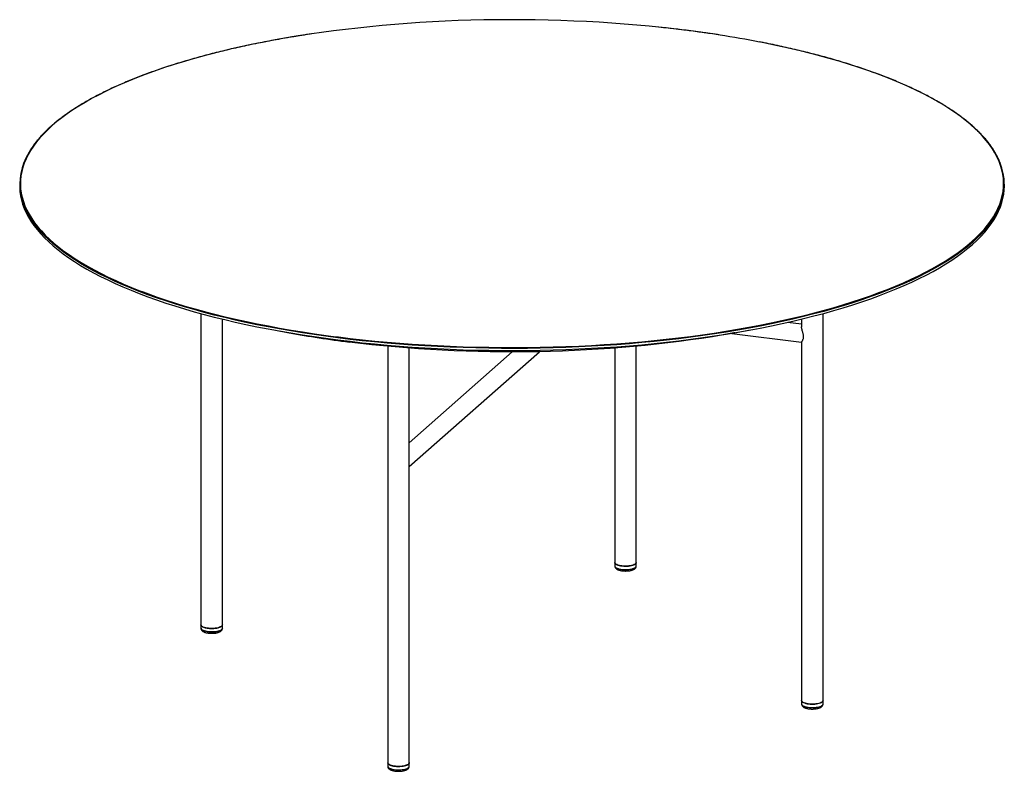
# Paper-space layout '_Dimetric' of a CAD drawing. Header units: millimetres. Extents: x -1211 to 169, y -1028 to 25.
import ezdxf

# ---------------------------------------------------------------- set-up
doc = ezdxf.new("R2010")
doc.units = ezdxf.units.MM

psp = doc.layouts.new('_Dimetric')

# ---------------------------------------------------------------- linework, layer by layer
at = {"color": 7, "linetype": 'Continuous', "lineweight": 25}
for p, q in [((-1211.4, -205.6), (-1211.4, -208.4)), ((168.6, -208.4), (168.6, -205.6)), ((-957.4, -386.7), (-957.4, -827.7)), ((-927.4, -827.7), (-927.4, -394.4)), ((-115.5, -401.6), (-135.5, -399)), ((-115.5, -394.4), (-115.5, -405.4)), ((-85.5, -933.7), (-85.5, -386.7)), ((-855.4, -409.7), (-833.8, -413.6)), ((-209.1, -413.6), (-187.5, -409.7)), ((-768.2, -419.1), (-765, -419.5)), ((-765, -419.5), (-764.4, -419.5)), ((-213.4, -414.4), (-115.5, -426.8)), ((-115.5, -426.7), (-115.5, -933.7)), ((-695.5, -432.5), (-695.5, -1021)), ((-665.5, -1016.2), (-665.5, -435.1)), ((-665.5, -601), (-483.1, -440.1)), ((-521.3, -440.5), (-665.5, -567.7)), ((-377.3, -435.1), (-377.3, -740.4)), ((-347.3, -740.4), (-347.3, -432.5)), ((-665.5, -1021), (-665.5, -1016.2))]:
    psp.add_line(p, q, dxfattribs=at)
at = {"color": 7, "linetype": 'Continuous', "lineweight": 25, "flags": 128}
for points in [[(-316.2, 14.6), (-329.2, 15.9), (-346.6, 17.5), (-364.1, 19), (-381.7, 20.3), (-399.4, 21.4), (-417.2, 22.4), (-435, 23.2), (-453, 23.9), (-470.9, 24.4), (-488.9, 24.8), (-507, 25), (-525, 25), (-543, 24.9), (-561.1, 24.7), (-579, 24.2), (-597, 23.7), (-614.9, 22.9), (-632.7, 22), (-650.5, 21), (-668.2, 19.8), (-685.7, 18.4), (-703.2, 16.9), (-720.5, 15.2), (-737.7, 13.4), (-754.8, 11.5), (-771.7, 9.4), (-788.4, 7.1), (-802.2, 5.1)], [(-802.2, 5.1), (-804.9, 4.7), (-821.3, 2.2), (-837.4, -0.5), (-853.3, -3.4), (-869, -6.3), (-884.5, -9.4), (-899.7, -12.7), (-914.6, -16), (-929.3, -19.5), (-943.7, -23.1), (-957.8, -26.9), (-971.6, -30.8), (-985.1, -34.7), (-998.3, -38.8), (-1011.1, -43.1), (-1023.7, -47.4), (-1035.8, -51.8), (-1047.7, -56.4), (-1059.1, -61), (-1070.2, -65.8), (-1080.9, -70.6), (-1091.3, -75.5), (-1101.2, -80.5), (-1110.8, -85.6), (-1119.9, -90.8), (-1128.6, -96.1), (-1137, -101.4), (-1144.8, -106.8), (-1152.3, -112.3), (-1159.3, -117.8), (-1165.9, -123.4), (-1172.1, -129.1), (-1177.8, -134.8), (-1183.1, -140.5), (-1187.9, -146.3), (-1192.2, -152.2), (-1196.1, -158), (-1199.5, -163.9), (-1202.5, -169.9), (-1205, -175.8), (-1207, -181.8), (-1208.6, -187.8), (-1209.7, -193.8), (-1210.3, -199.8), (-1210.4, -205.8), (-1210.1, -211.8), (-1209.3, -217.8), (-1208, -223.8), (-1206.3, -229.8), (-1204.1, -235.8), (-1201.4, -241.7), (-1198.3, -247.6), (-1194.6, -253.5), (-1190.6, -259.4), (-1186, -265.2), (-1181.1, -271), (-1175.6, -276.7), (-1169.7, -282.4), (-1163.4, -288), (-1156.6, -293.6), (-1149.4, -299.1), (-1141.8, -304.6), (-1133.7, -309.9), (-1125.2, -315.3), (-1116.4, -320.5), (-1107.1, -325.6), (-1097.3, -330.7), (-1087.3, -335.7), (-1076.8, -340.6), (-1065.9, -345.4), (-1054.7, -350.1), (-1043.1, -354.7), (-1038.6, -356.4)], [(9.1, -351.1), (16.2, -348.2), (27.3, -343.5), (38, -338.7), (48.4, -333.7), (58.3, -328.7), (67.9, -323.6), (77, -318.4), (85.7, -313.2), (94.1, -307.8), (102, -302.4), (109.4, -297), (116.5, -291.4), (123.1, -285.8), (129.2, -280.2), (134.9, -274.5), (140.2, -268.7), (145, -262.9), (149.3, -257.1), (153.2, -251.2), (156.7, -245.3), (159.6, -239.4), (162.1, -233.4), (164.1, -227.5), (165.7, -221.5), (166.8, -215.5), (167.4, -209.5), (167.5, -203.4), (167.2, -197.4), (166.4, -191.4), (165.1, -185.4), (163.4, -179.4), (161.2, -173.5), (158.5, -167.5), (155.4, -161.6), (151.8, -155.7), (147.7, -149.9), (143.1, -144), (138.2, -138.3), (132.7, -132.5), (126.8, -126.8), (120.5, -121.2), (113.7, -115.6), (106.5, -110.1), (98.9, -104.7), (90.8, -99.3), (82.4, -94), (73.5, -88.8), (64.2, -83.6), (54.5, -78.5), (44.4, -73.6), (33.9, -68.7), (23, -63.9), (11.8, -59.2), (0.2, -54.6), (-11.8, -50.1), (-24.1, -45.7), (-36.8, -41.4), (-49.8, -37.2), (-63.1, -33.2), (-76.7, -29.2), (-90.6, -25.4), (-104.8, -21.7), (-119.3, -18.1), (-134.1, -14.7), (-149.2, -11.4), (-164.5, -8.2), (-174.3, -6.2)], [(-1211.4, -208.4), (-1211.4, -209.6), (-1211.1, -215.6), (-1210.3, -221.6), (-1209, -227.6), (-1207.3, -233.6), (-1205.1, -239.6), (-1202.4, -245.5), (-1199.2, -251.5), (-1195.6, -257.4), (-1191.5, -263.2), (-1187, -269.1), (-1182, -274.9), (-1176.6, -280.6), (-1170.7, -286.3), (-1164.3, -291.9), (-1157.6, -297.5), (-1150.3, -303), (-1142.7, -308.5), (-1134.6, -313.9), (-1126.1, -319.2), (-1117.2, -324.4), (-1107.9, -329.6), (-1098.2, -334.7), (-1088.1, -339.6), (-1077.6, -344.5), (-1066.7, -349.4), (-1055.4, -354.1), (-1043.8, -358.7), (-1031.8, -363.2), (-1019.5, -367.6), (-1006.8, -371.9), (-993.8, -376), (-980.5, -380.1), (-966.9, -384.1), (-952.9, -387.9), (-938.7, -391.6), (-924.1, -395.2), (-909.3, -398.6), (-894.3, -401.9), (-878.9, -405.1), (-863.4, -408.2), (-847.6, -411.1), (-831.5, -413.9), (-815.3, -416.5), (-798.8, -419), (-782.2, -421.3), (-765.4, -423.5)], [(-765.4, -423.5), (-748.4, -425.6), (-731.3, -427.5), (-714, -429.3), (-696.6, -430.9), (-679.1, -432.3), (-661.4, -433.6), (-643.7, -434.8), (-625.9, -435.7), (-608, -436.6), (-590, -437.3), (-572, -437.8), (-554, -438.1), (-536, -438.3), (-517.9, -438.4), (-499.8, -438.3), (-481.8, -438), (-463.8, -437.6), (-445.8, -437), (-427.9, -436.3), (-410, -435.4), (-392.2, -434.3), (-374.5, -433.1), (-356.9, -431.8), (-339.4, -430.3), (-322.1, -428.6), (-304.8, -426.8), (-287.8, -424.8), (-270.9, -422.7), (-254.1, -420.4), (-237.6, -418), (-221.2, -415.5), (-205, -412.8), (-189.1, -410), (-173.4, -407), (-157.9, -403.9), (-142.7, -400.6), (-127.7, -397.3), (-113, -393.8), (-98.6, -390.1), (-84.5, -386.4), (-70.6, -382.5), (-57.1, -378.5), (-43.9, -374.4), (-31, -370.2), (-18.5, -365.9), (-6.3, -361.4), (5.5, -356.9), (17, -352.2), (28.1, -347.5), (38.9, -342.6), (49.2, -337.7), (59.2, -332.7), (68.7, -327.6), (77.9, -322.4), (86.6, -317.1), (95, -311.8), (102.9, -306.3), (110.3, -300.9), (117.4, -295.3), (124, -289.7), (130.2, -284.1), (135.9, -278.3), (141.1, -272.6), (146, -266.8), (150.3, -260.9), (154.2, -255.1), (157.6, -249.1), (160.6, -243.2), (163.1, -237.2), (165.1, -231.3), (166.7, -225.3), (167.8, -219.3), (168.4, -213.2), (168.6, -208.4)], [(-765.4, -420.7), (-782.2, -418.5), (-798.8, -416.2), (-815.3, -413.7), (-831.5, -411), (-847.6, -408.3), (-863.4, -405.3), (-878.9, -402.3), (-894.3, -399.1), (-909.3, -395.8), (-924.1, -392.3), (-938.7, -388.8), (-952.9, -385.1), (-966.9, -381.2), (-980.5, -377.3), (-993.8, -373.2), (-1006.8, -369), (-1019.5, -364.7), (-1031.8, -360.3), (-1043.8, -355.8), (-1055.4, -351.2), (-1066.7, -346.5), (-1077.6, -341.7), (-1088.1, -336.8), (-1098.2, -331.8), (-1107.9, -326.8), (-1117.2, -321.6), (-1126.1, -316.4), (-1134.6, -311), (-1142.7, -305.7), (-1150.3, -300.2), (-1157.6, -294.7), (-1164.3, -289.1), (-1170.7, -283.5), (-1176.6, -277.8), (-1182, -272), (-1187, -266.2), (-1191.5, -260.4), (-1195.6, -254.5), (-1199.2, -248.6), (-1202.4, -242.7), (-1205.1, -236.8), (-1205.8, -234.9)], [(162.9, -235.1), (160.6, -240.4), (157.6, -246.3), (154.2, -252.2), (150.3, -258.1), (146, -264), (141.1, -269.8), (135.9, -275.5), (130.2, -281.2), (124, -286.9), (117.4, -292.5), (110.3, -298), (102.9, -303.5), (95, -308.9), (86.6, -314.3), (77.9, -319.5), (68.7, -324.7), (59.2, -329.8), (49.2, -334.9), (38.9, -339.8), (28.1, -344.6), (17, -349.4), (5.5, -354), (-6.3, -358.6), (-18.5, -363), (-31, -367.4), (-43.9, -371.6), (-57.1, -375.7), (-70.6, -379.7), (-84.5, -383.6), (-98.6, -387.3), (-113, -390.9), (-127.7, -394.4), (-142.7, -397.8), (-157.9, -401.1), (-173.4, -404.2), (-189.1, -407.1), (-205, -410), (-221.2, -412.6), (-237.6, -415.2), (-254.1, -417.6), (-270.9, -419.9), (-287.8, -422), (-304.8, -423.9), (-322.1, -425.8), (-339.4, -427.4), (-356.9, -428.9), (-374.5, -430.3), (-392.2, -431.5), (-410, -432.5), (-427.9, -433.4), (-445.8, -434.2), (-463.8, -434.8), (-481.8, -435.2), (-499.8, -435.5), (-517.9, -435.6), (-536, -435.5), (-554, -435.3), (-572, -434.9), (-590, -434.4), (-608, -433.8), (-625.9, -432.9), (-643.7, -431.9), (-661.4, -430.8), (-679.1, -429.5), (-696.6, -428), (-714, -426.4), (-731.3, -424.7), (-748.4, -422.8), (-765.4, -420.7)], [(-1038.6, -356.4), (-1031.1, -359.2), (-1018.8, -363.6), (-1006.1, -367.9), (-993.1, -372), (-979.8, -376.1), (-966.2, -380), (-952.3, -383.9), (-938.1, -387.6), (-923.6, -391.1), (-908.8, -394.6), (-893.7, -397.9), (-878.4, -401.1), (-862.9, -404.1), (-847.1, -407), (-831.1, -409.8), (-814.9, -412.4), (-798.4, -414.9), (-781.8, -417.3), (-768.2, -419.1)], [(-764.4, -419.5), (-748.1, -421.5), (-731, -423.4), (-713.7, -425.2), (-696.3, -426.8), (-678.8, -428.2), (-661.2, -429.5), (-643.5, -430.7), (-625.7, -431.6), (-607.9, -432.5), (-589.9, -433.2), (-572, -433.7), (-554, -434), (-535.9, -434.2), (-517.9, -434.3), (-499.9, -434.2), (-481.8, -433.9), (-463.8, -433.5), (-445.9, -432.9), (-428, -432.2), (-410.2, -431.3), (-392.4, -430.2), (-374.7, -429), (-357.2, -427.7), (-339.7, -426.2), (-322.4, -424.5), (-305.2, -422.7), (-288.1, -420.7), (-271.2, -418.6), (-254.5, -416.4), (-238, -414), (-221.6, -411.4), (-205.5, -408.7), (-189.6, -405.9), (-173.9, -402.9), (-158.4, -399.8), (-143.2, -396.6), (-128.3, -393.2), (-113.6, -389.7), (-99.2, -386.1), (-85.1, -382.4), (-71.3, -378.5), (-57.8, -374.5), (-44.6, -370.4), (-31.7, -366.2), (-19.2, -361.9), (-7.1, -357.4), (4.8, -352.9), (9.1, -351.1)], [(-209.1, -413.6), (-210.5, -413.9), (-225.5, -416.6), (-240.6, -419.1), (-255.9, -421.5), (-271.4, -423.7), (-287, -425.8), (-302.9, -427.8), (-318.8, -429.6), (-334.9, -431.3), (-351.2, -432.9), (-367.5, -434.3), (-384, -435.6), (-400.6, -436.7), (-417.2, -437.7), (-433.9, -438.5), (-450.7, -439.2), (-467.5, -439.8), (-484.3, -440.2), (-501.2, -440.4), (-518.1, -440.5), (-535, -440.5), (-551.9, -440.3), (-568.8, -439.9), (-585.6, -439.5), (-602.4, -438.8), (-619.1, -438), (-635.8, -437.1), (-652.4, -436), (-668.9, -434.8), (-685.3, -433.5), (-701.6, -432), (-717.7, -430.3), (-733.8, -428.5), (-749.6, -426.6)], [(-347.3, -735.6), (-347.3, -735.7), (-347.6, -736.4), (-348.1, -737.2), (-349, -737.9), (-350.2, -738.5), (-351.7, -739.1), (-353.5, -739.6), (-355.4, -740), (-357.5, -740.3), (-359.7, -740.5), (-362, -740.6), (-364.3, -740.6), (-366.6, -740.4), (-368.7, -740.1), (-370.7, -739.7), (-372.5, -739.3), (-374.1, -738.7), (-375.4, -738.1), (-376.4, -737.4), (-377, -736.7), (-377.3, -735.9), (-377.3, -735.6)], [(-347.3, -735.6), (-347.4, -735.9), (-347.7, -736.7), (-348.4, -737.4), (-349.4, -738.1), (-350.7, -738.7), (-352.3, -739.3), (-354.1, -739.8), (-356.1, -740.1), (-358.3, -740.4), (-360.5, -740.6), (-362.8, -740.6), (-365.1, -740.5), (-367.3, -740.3), (-369.4, -740), (-371.4, -739.6), (-373.1, -739.1), (-374.6, -738.5), (-375.7, -737.8), (-376.6, -737.1), (-377.2, -736.4), (-377.3, -735.6), (-377.3, -735.6)], [(-377.3, -735.6), (-377.3, -735.7), (-377.1, -736.5), (-376.5, -737.2), (-375.6, -737.9), (-374.4, -738.6), (-372.9, -739.1), (-371.2, -739.6), (-369.2, -740), (-367.1, -740.3), (-364.9, -740.5), (-362.6, -740.6), (-360.3, -740.5), (-358.1, -740.4), (-355.9, -740.1), (-353.9, -739.7), (-352.1, -739.3), (-350.6, -738.7), (-349.3, -738.1), (-348.3, -737.4)], [(-377.3, -740.4), (-377.3, -740.7), (-377, -741.5), (-376.4, -742.2), (-375.4, -742.9), (-374.1, -743.5), (-372.5, -744.1), (-370.7, -744.6), (-368.7, -744.9), (-366.6, -745.2), (-364.3, -745.4), (-362, -745.4), (-359.7, -745.3), (-357.5, -745.1), (-355.4, -744.8), (-353.5, -744.4), (-351.7, -743.9), (-350.2, -743.3), (-349, -742.7), (-348.1, -742), (-347.6, -741.2), (-347.3, -740.5), (-347.3, -740.4)], [(-377.3, -740.4), (-377.3, -740.4), (-377.2, -741.2), (-376.6, -741.9), (-375.7, -742.7), (-374.6, -743.3), (-373.1, -743.9), (-371.4, -744.4), (-369.4, -744.8), (-367.3, -745.1), (-365.1, -745.3), (-362.8, -745.4), (-360.5, -745.4), (-358.3, -745.2), (-356.1, -744.9), (-354.1, -744.6), (-352.3, -744.1), (-350.7, -743.6), (-349.4, -742.9), (-348.4, -742.2), (-347.7, -741.5), (-347.4, -740.7), (-347.3, -740.4)], [(-957.4, -822.9), (-957.3, -823.3), (-957, -824), (-956.3, -824.7), (-955.3, -825.4), (-954, -826.1), (-952.4, -826.6), (-950.5, -827.1), (-948.5, -827.4), (-946.4, -827.7), (-944.1, -827.8), (-941.8, -827.9), (-939.5, -827.8), (-937.3, -827.6), (-935.2, -827.3), (-933.3, -826.8), (-931.6, -826.3), (-930.1, -825.8), (-928.9, -825.1), (-928.1, -824.4), (-927.6, -823.6), (-927.4, -822.9), (-927.4, -822.9), (-927.4, -823), (-927.6, -823.7), (-928.2, -824.5), (-929.1, -825.2), (-930.3, -825.8), (-931.7, -826.4), (-933.5, -826.9), (-935.4, -827.3), (-937.5, -827.6), (-939.8, -827.8), (-942.1, -827.9), (-944.3, -827.8), (-946.6, -827.7), (-948.7, -827.4), (-950.7, -827), (-952.5, -826.5), (-954.1, -826), (-955.4, -825.4), (-956.4, -824.7), (-957, -823.9), (-957.4, -823.2), (-957.4, -822.9)], [(-957.4, -822.9), (-957.2, -823.6), (-956.8, -824.3), (-955.9, -825), (-954.8, -825.7), (-953.4, -826.3), (-951.7, -826.8), (-949.8, -827.2), (-947.7, -827.5)], [(-927.4, -827.7), (-927.4, -827.7), (-927.6, -828.4), (-928.1, -829.2), (-928.9, -829.9), (-930.1, -830.6), (-931.6, -831.1), (-933.3, -831.7), (-935.2, -832.1), (-937.3, -832.4), (-939.5, -832.6), (-941.8, -832.7), (-944.1, -832.6), (-946.4, -832.5), (-948.5, -832.2), (-950.5, -831.9), (-952.4, -831.4), (-954, -830.9), (-955.3, -830.2), (-956.3, -829.5), (-957, -828.8), (-957.3, -828.1), (-957.4, -827.7), (-957.4, -828), (-957, -828.7), (-956.4, -829.5), (-955.4, -830.2), (-954.1, -830.8), (-952.5, -831.4), (-950.7, -831.8), (-948.7, -832.2), (-946.6, -832.5), (-944.3, -832.6), (-942.1, -832.7), (-939.8, -832.6), (-937.5, -832.4), (-935.4, -832.1), (-933.5, -831.7), (-931.7, -831.2), (-930.3, -830.6), (-929.1, -830), (-928.2, -829.3), (-927.6, -828.5), (-927.4, -827.8), (-927.4, -827.7)], [(-947.7, -827.5), (-945.5, -827.8), (-943.2, -827.9), (-940.9, -827.8), (-938.6, -827.7), (-936.5, -827.5), (-934.4, -827.1), (-932.6, -826.7), (-931, -826.1), (-929.6, -825.5), (-928.6, -824.8), (-927.8, -824.1), (-927.4, -823.3), (-927.4, -822.9)], [(-85.5, -928.9), (-85.5, -928.9), (-85.7, -929.7), (-86.2, -930.4), (-87.1, -931.2), (-88.2, -931.8), (-89.7, -932.4), (-91.4, -932.9), (-93.3, -933.3), (-95.4, -933.6), (-97.7, -933.8), (-99.9, -933.9), (-102.2, -933.9), (-104.5, -933.8), (-106.7, -933.5), (-108.7, -933.1), (-110.5, -932.7), (-112.1, -932.1), (-113.4, -931.5), (-114.4, -930.8), (-115.1, -930.1), (-115.5, -929.3), (-115.5, -928.9)], [(-85.5, -928.9), (-85.7, -929.6), (-86.1, -930.4), (-87, -931.1), (-88.1, -931.8), (-89.6, -932.4), (-91.3, -932.9), (-93.2, -933.3), (-95.2, -933.6), (-97.4, -933.8), (-99.7, -933.9), (-102, -933.9), (-104.3, -933.8), (-106.5, -933.5), (-108.5, -933.2), (-110.3, -932.7), (-111.9, -932.2), (-113.3, -931.6), (-114.3, -930.9), (-115.1, -930.1), (-115.4, -929.4), (-115.5, -928.9)], [(-115.5, -928.9), (-115.4, -929.6), (-114.9, -930.4), (-114.1, -931.1), (-112.9, -931.7), (-111.5, -932.3), (-109.8, -932.9), (-107.9, -933.3), (-105.8, -933.6)], [(-115.5, -933.7), (-115.5, -934.1), (-115.1, -934.9), (-114.4, -935.6), (-113.4, -936.3), (-112.1, -936.9), (-110.5, -937.5), (-108.7, -937.9), (-106.7, -938.3), (-104.5, -938.6), (-102.2, -938.7), (-99.9, -938.7), (-97.7, -938.7), (-95.4, -938.5), (-93.3, -938.1), (-91.4, -937.7), (-89.7, -937.2), (-88.2, -936.6), (-87.1, -936), (-86.2, -935.3), (-85.7, -934.5), (-85.5, -933.7), (-85.5, -933.7)], [(-115.5, -933.7), (-115.4, -934.2), (-115.1, -935), (-114.3, -935.7), (-113.3, -936.4), (-111.9, -937), (-110.3, -937.5), (-108.5, -938), (-106.5, -938.3), (-104.3, -938.6), (-102, -938.7), (-99.7, -938.7), (-97.4, -938.6), (-95.2, -938.4), (-93.2, -938.1), (-91.3, -937.7), (-89.6, -937.2), (-88.1, -936.6), (-87, -935.9), (-86.1, -935.2), (-85.7, -934.4), (-85.5, -933.7)], [(-105.8, -933.6), (-103.6, -933.8), (-101.3, -933.9), (-99, -933.9), (-96.8, -933.8), (-94.6, -933.5), (-92.6, -933.2), (-90.7, -932.7), (-89.1, -932.2), (-87.7, -931.6), (-86.7, -930.9), (-86, -930.2), (-85.6, -929.4), (-85.5, -928.9)], [(-665.5, -1015.7), (-665.5, -1016.2), (-665.7, -1017), (-666.3, -1017.7), (-667.1, -1018.5), (-668.4, -1019.1), (-669.8, -1019.7), (-671.6, -1020.2), (-673.5, -1020.6), (-675.6, -1020.9), (-677.9, -1021.1), (-680.2, -1021.2), (-682.4, -1021.1), (-684.7, -1021), (-686.8, -1020.7), (-688.8, -1020.3), (-690.6, -1019.8), (-692.2, -1019.3), (-693.5, -1018.6), (-694.5, -1018), (-695.1, -1017.2), (-695.5, -1016.5), (-695.5, -1016.2)], [(-665.5, -1016.2), (-665.7, -1016.9), (-666.2, -1017.6), (-667, -1018.3), (-668.1, -1019), (-669.5, -1019.6), (-671.2, -1020.1), (-673.1, -1020.6), (-675.2, -1020.9), (-677.4, -1021.1), (-679.7, -1021.2), (-682, -1021.2), (-684.2, -1021.1), (-686.4, -1020.8), (-688.4, -1020.5), (-690.3, -1020), (-691.9, -1019.5), (-693.3, -1018.9), (-694.3, -1018.2), (-695.1, -1017.5), (-695.5, -1016.7), (-695.5, -1016.2)], [(-695.5, -1016.2), (-695.5, -1016.3), (-695.3, -1017.1), (-694.7, -1017.8), (-693.8, -1018.5), (-692.6, -1019.2), (-691.1, -1019.8), (-689.4, -1020.3), (-687.4, -1020.7), (-685.3, -1021), (-683.1, -1021.1), (-680.8, -1021.2), (-678.5, -1021.2), (-676.3, -1021), (-674.1, -1020.7), (-672.1, -1020.4), (-670.3, -1019.9), (-668.8, -1019.3), (-667.5, -1018.7), (-666.5, -1018)], [(-695.5, -1021.2), (-695.5, -1021.3), (-695.1, -1022), (-694.5, -1022.8), (-693.5, -1023.5), (-692.2, -1024.1), (-690.6, -1024.6), (-688.8, -1025.1), (-686.8, -1025.5), (-684.7, -1025.8), (-682.4, -1025.9), (-680.2, -1026), (-677.9, -1025.9), (-675.6, -1025.7), (-673.5, -1025.4), (-671.6, -1025), (-669.8, -1024.5), (-668.4, -1023.9), (-667.1, -1023.3), (-666.3, -1022.6), (-665.7, -1021.8), (-665.5, -1021), (-665.5, -1021)], [(-695.5, -1021), (-695.5, -1021.5), (-695.1, -1022.3), (-694.3, -1023), (-693.3, -1023.7), (-691.9, -1024.3), (-690.3, -1024.8), (-688.4, -1025.3), (-686.4, -1025.6), (-684.2, -1025.9), (-682, -1026), (-679.7, -1026), (-677.4, -1025.9), (-675.2, -1025.7), (-673.1, -1025.4), (-671.2, -1024.9), (-669.5, -1024.4), (-668.1, -1023.8), (-667, -1023.2), (-666.2, -1022.4), (-665.7, -1021.7), (-665.5, -1021)]]:
    psp.add_lwpolyline(points, dxfattribs=at)
at = {"color": 7, "linetype": 'Continuous', "lineweight": 25}
for centre, radius, start, end in [((-493.3, -1696.4), 1720.2, 81.1898, 84.0902), ((-461.3, -1485.9), 1507.2, 79.0253, 81.1689), ((-1131.5, -205.6), 79.9, 157.6867, 201.5121), ((88.6, -205.6), 79.9, 338.3144, 21.9246), ((-564.3, 1055), 1493.1, 259.5994, 262.8685), ((-349.7, -735.5), 2.33, 305.6344, 356.9177), ((-667.9, -1016.1), 2.33, 305.6344, 356.9177)]:
    psp.add_arc(centre, radius, start, end, dxfattribs=at)
for points, knots in [([(-286.6, 11.4), (-287.1, 11.4), (-292.2, 12), (-301.9, 13.1), (-311.2, 14.1), (-315.8, 14.6)], [0, 0, 0, 0, 0.0481121, 0.5277071, 1, 1, 1, 1]), ([(-829.9, 0.8), (-830.8, 0.7), (-836.1, -0.2), (-845.7, -1.9), (-858.6, -4.2), (-871.4, -6.7), (-884.1, -9.2), (-896.6, -11.9), (-908.9, -14.6), (-921, -17.4), (-932.9, -20.3), (-944.7, -23.3), (-956.2, -26.3), (-967.6, -29.5), (-978.8, -32.7), (-989.7, -36), (-1000.5, -39.4), (-1011, -42.9), (-1021.3, -46.4), (-1031.3, -50), (-1041.2, -53.7), (-1050.7, -57.4), (-1060.1, -61.3), (-1069.2, -65.1), (-1078.1, -69.1), (-1086.7, -73.1), (-1095, -77.2), (-1103.1, -81.3), (-1110.9, -85.5), (-1118.4, -89.7), (-1125.7, -94), (-1132.7, -98.4), (-1139.4, -102.8), (-1145.9, -107.2), (-1152, -111.7), (-1157.9, -116.2), (-1163.4, -120.8), (-1168.7, -125.4), (-1173.7, -130.1), (-1178.4, -134.8), (-1182.7, -139.5), (-1186.8, -144.3), (-1190.6, -149.1), (-1194.1, -153.9), (-1197.2, -158.7), (-1200, -163.6), (-1202.6, -168.5), (-1204.3, -172.3), (-1205.1, -174.4), (-1205.3, -174.9)], [0, 0, 0, 0, 0.004441, 0.026407, 0.048374, 0.07034, 0.092308, 0.114276, 0.136244, 0.158212, 0.180181, 0.202151, 0.224121, 0.246092, 0.268063, 0.290035, 0.312007, 0.333981, 0.355955, 0.37793, 0.399905, 0.421882, 0.44386, 0.465838, 0.487818, 0.509799, 0.531781, 0.553764, 0.575748, 0.597734, 0.619721, 0.641709, 0.663698, 0.685688, 0.707679, 0.72967, 0.751662, 0.773653, 0.795643, 0.817632, 0.839618, 0.861601, 0.883578, 0.905549, 0.927513, 0.949466, 0.971408, 0.993337, 1, 1, 1, 1]), ([(-802.3, 5.1), (-803.5, 5), (-809.2, 4.1), (-818.4, 2.7), (-826.4, 1.4), (-829.9, 0.8)], [0, 0, 0, 0, 0.129049, 0.613488, 1, 1, 1, 1]), ([(-257.6, 7.6), (-258.5, 7.7), (-264, 8.5), (-273.7, 9.8), (-282.5, 10.8), (-286.6, 11.4)], [0, 0, 0, 0, 0.10085, 0.574168, 1, 1, 1, 1]), ([(-229.7, 3.5), (-231, 3.7), (-236.6, 4.6), (-245.9, 6), (-254, 7.1), (-257.6, 7.6)], [0, 0, 0, 0, 0.132708, 0.618063, 1, 1, 1, 1]), ([(162.6, -175.4), (162.6, -175.2), (161.9, -173.3), (160.3, -169.8), (157.8, -164.9), (155.1, -160), (152, -155.2), (148.6, -150.3), (145, -145.6), (141, -140.8), (136.7, -136.1), (132.1, -131.4), (127.2, -126.7), (122, -122.1), (116.5, -117.5), (110.7, -112.9), (104.6, -108.4), (98.3, -103.9), (91.6, -99.5), (84.7, -95.2), (77.5, -90.9), (70, -86.6), (62.3, -82.4), (54.3, -78.3), (46, -74.2), (37.5, -70.1), (28.7, -66.2), (19.7, -62.3), (10.4, -58.4), (0.8, -54.7), (-8.9, -51), (-18.9, -47.4), (-29.2, -43.8), (-39.6, -40.3), (-50.3, -36.9), (-61.2, -33.6), (-72.3, -30.3), (-83.6, -27.2), (-95.1, -24.1), (-106.8, -21.1), (-118.7, -18.2), (-130.8, -15.3), (-143.1, -12.6), (-155.5, -9.9), (-165.8, -7.8), (-172, -6.6), (-174, -6.2)], [0, 0, 0, 0, 0.003628, 0.027012, 0.050413, 0.073829, 0.097258, 0.120701, 0.144154, 0.167616, 0.191086, 0.214561, 0.238041, 0.261524, 0.285009, 0.308495, 0.331981, 0.355468, 0.378954, 0.402439, 0.425923, 0.449406, 0.472889, 0.496369, 0.519849, 0.543327, 0.566804, 0.59028, 0.613755, 0.637229, 0.660701, 0.684173, 0.707643, 0.731113, 0.754582, 0.77805, 0.801517, 0.824984, 0.84845, 0.871915, 0.895379, 0.918843, 0.942307, 0.96577, 0.989233, 1, 1, 1, 1]), ([(-112.7, -419), (-112.7, -418.1), (-112.8, -416.7), (-113.4, -414.6), (-114, -412.6), (-114.6, -410.4), (-115.2, -408.3), (-115.5, -406.6), (-115.5, -405.8), (-115.5, -405.4)], [0, 0, 0, 0, 0.172105, 0.290806, 0.412712, 0.584306, 0.760849, 0.896079, 1, 1, 1, 1]), ([(-115.5, -426.7), (-115.4, -426.6), (-115.4, -426.4), (-114.9, -425.5), (-114.2, -424.5), (-113.6, -423.2), (-113, -421.7), (-112.7, -420.2), (-112.7, -419.2), (-112.7, -419)], [0, 0, 0, 0, 0.180688, 0.346733, 0.517561, 0.647969, 0.781197, 0.954107, 1, 1, 1, 1]), ([(-377.3, -740.3), (-377.3, -740.4), (-377.4, -740.8), (-377.2, -741.7), (-376.8, -742.7), (-376.1, -743.6), (-375.2, -744.4), (-374.1, -745.1), (-372.6, -745.8), (-370.9, -746.4), (-369, -746.8), (-367, -747.1), (-365, -747.3), (-362.9, -747.4), (-360.8, -747.4), (-358.7, -747.2), (-356.7, -747), (-354.8, -746.6), (-353, -746.1), (-351.4, -745.5), (-350, -744.8), (-348.9, -743.9), (-348.1, -743), (-347.6, -742), (-347.3, -741.1), (-347.4, -740.5), (-347.4, -740.4)], [0, 0, 0, 0, 0.004652, 0.039843, 0.073959, 0.108973, 0.147241, 0.191169, 0.241387, 0.2934, 0.343782, 0.392824, 0.441067, 0.48889, 0.536564, 0.584295, 0.632262, 0.680743, 0.730136, 0.781073, 0.834523, 0.878778, 0.916905, 0.951944, 0.985629, 1, 1, 1, 1]), ([(-377.3, -740.4), (-377.3, -740.7), (-377.3, -741.3), (-377, -742.3), (-376.4, -743.2), (-375.6, -744.1), (-374.6, -744.9), (-373.2, -745.6), (-371.6, -746.2), (-369.8, -746.7), (-367.8, -747), (-365.8, -747.3), (-363.7, -747.4), (-361.6, -747.4), (-359.5, -747.3), (-357.5, -747.1), (-355.5, -746.8), (-353.7, -746.3), (-352, -745.8), (-350.5, -745.1), (-349.3, -744.3), (-348.4, -743.4), (-347.8, -742.4), (-347.4, -741.4), (-347.4, -740.7), (-347.4, -740.4)], [0, 0, 0, 0, 0.024718, 0.059236, 0.093734, 0.130536, 0.172093, 0.220183, 0.272583, 0.323812, 0.373482, 0.422154, 0.47027, 0.518138, 0.565994, 0.614003, 0.662407, 0.711548, 0.76195, 0.814454, 0.862258, 0.902711, 0.938939, 0.973158, 1, 1, 1, 1]), ([(-957.4, -827.6), (-957.4, -827.7), (-957.4, -828.1), (-957.2, -828.9), (-956.8, -830), (-956.1, -830.9), (-955.2, -831.7), (-954.1, -832.4), (-952.7, -833.1), (-951, -833.7), (-949.1, -834.1), (-947.1, -834.4), (-945, -834.6), (-942.9, -834.7), (-940.8, -834.7), (-938.7, -834.5), (-936.7, -834.3), (-934.8, -833.9), (-933, -833.4), (-931.4, -832.8), (-930, -832), (-928.9, -831.2), (-928.2, -830.3), (-927.6, -829.2), (-927.4, -828.4), (-927.4, -827.8), (-927.4, -827.7)], [0, 0, 0, 0, 0.0046523, 0.0398434, 0.0739591, 0.1089732, 0.147241, 0.1911688, 0.241387, 0.2933997, 0.3437816, 0.3928245, 0.4410675, 0.4888904, 0.5365635, 0.5842951, 0.632262, 0.6807428, 0.7301359, 0.7810734, 0.8345233, 0.8787776, 0.916905, 0.9519435, 0.9856293, 1, 1, 1, 1]), ([(-957.3, -827.7), (-957.3, -827.9), (-957.4, -828.5), (-957.1, -829.4), (-956.5, -830.4), (-955.8, -831.2), (-954.8, -832), (-953.5, -832.7), (-952, -833.3), (-950.2, -833.9), (-948.2, -834.2), (-946.2, -834.5), (-944.1, -834.7), (-942, -834.7), (-939.9, -834.6), (-937.9, -834.4), (-935.9, -834.1), (-934, -833.7), (-932.3, -833.2), (-930.8, -832.5), (-929.6, -831.7), (-928.6, -830.9), (-927.9, -829.9), (-927.5, -828.8), (-927.3, -828.1), (-927.4, -827.7), (-927.4, -827.7)], [0, 0, 0, 0, 0.017442, 0.052193, 0.086504, 0.122693, 0.163188, 0.210069, 0.262055, 0.313572, 0.36346, 0.41225, 0.460416, 0.508284, 0.556101, 0.60404, 0.652324, 0.701272, 0.751365, 0.803378, 0.852407, 0.894045, 0.930849, 0.965314, 0.998912, 1, 1, 1, 1]), ([(-115.5, -933.7), (-115.5, -933.9), (-115.5, -934.5), (-115.2, -935.4), (-114.7, -936.4), (-114, -937.2), (-113, -938), (-111.8, -938.7), (-110.2, -939.4), (-108.5, -939.9), (-106.5, -940.3), (-104.5, -940.6), (-102.4, -940.7), (-100.3, -940.8), (-98.2, -940.7), (-96.2, -940.5), (-94.2, -940.2), (-92.3, -939.8), (-90.6, -939.3), (-89, -938.6), (-87.7, -937.8), (-86.7, -936.9), (-86, -935.9), (-85.6, -934.9), (-85.5, -934.2), (-85.5, -933.8)], [0, 0, 0, 0, 0.015678, 0.050535, 0.084796, 0.120734, 0.160761, 0.207065, 0.258804, 0.310474, 0.360492, 0.409362, 0.457573, 0.505463, 0.55328, 0.601207, 0.649455, 0.698334, 0.748307, 0.800118, 0.854788, 0.896246, 0.932985, 0.967423, 1, 1, 1, 1]), ([(-115.5, -933.7), (-115.5, -933.7), (-115.6, -934.2), (-115.4, -935), (-114.9, -936), (-114.3, -936.9), (-113.4, -937.7), (-112.3, -938.5), (-110.8, -939.1), (-109.1, -939.7), (-107.2, -940.2), (-105.2, -940.5), (-103.2, -940.7), (-101.1, -940.8), (-99, -940.7), (-96.9, -940.6), (-94.9, -940.3), (-93, -940), (-91.2, -939.5), (-89.6, -938.9), (-88.2, -938.1), (-87.1, -937.3), (-86.3, -936.4), (-85.8, -935.3), (-85.5, -934.4), (-85.5, -933.9), (-85.6, -933.7)], [0, 0, 0, 0, 0.003746, 0.038995, 0.073134, 0.108121, 0.146309, 0.190113, 0.240245, 0.292311, 0.342754, 0.391844, 0.440125, 0.487978, 0.535675, 0.583428, 0.631411, 0.679902, 0.729294, 0.780213, 0.833623, 0.878096, 0.916352, 0.951461, 0.985181, 1, 1, 1, 1]), ([(-695.5, -1021), (-695.5, -1021.2), (-695.6, -1021.7), (-695.3, -1022.6), (-694.8, -1023.6), (-694.1, -1024.4), (-693.1, -1025.2), (-691.9, -1026), (-690.4, -1026.6), (-688.6, -1027.1), (-686.7, -1027.5), (-684.7, -1027.8), (-682.6, -1028), (-680.5, -1028), (-678.4, -1028), (-676.3, -1027.8), (-674.3, -1027.5), (-672.5, -1027.1), (-670.7, -1026.6), (-669.1, -1025.9), (-667.9, -1025.1), (-667, -1024.5), (-666.7, -1024.1), (-666.7, -1024)], [0, 0, 0, 0, 0.013927, 0.052815, 0.090913, 0.13071, 0.174882, 0.225933, 0.283275, 0.340895, 0.396664, 0.451114, 0.504802, 0.558112, 0.611325, 0.664649, 0.718311, 0.77265, 0.828165, 0.885661, 0.946271, 0.993013, 1, 1, 1, 1]), ([(-667.3, -1024.7), (-667.2, -1024.6), (-666.8, -1024.3), (-666.3, -1023.5), (-665.7, -1022.5), (-665.5, -1021.6), (-665.5, -1021.1), (-665.5, -1020.9)], [0, 0, 0, 0, 0.09765, 0.381461, 0.642279, 0.893028, 1, 1, 1, 1])]:
    psp.add_open_spline(points, degree=3, knots=knots, dxfattribs=at)

doc.saveas('drawing.dxf')
